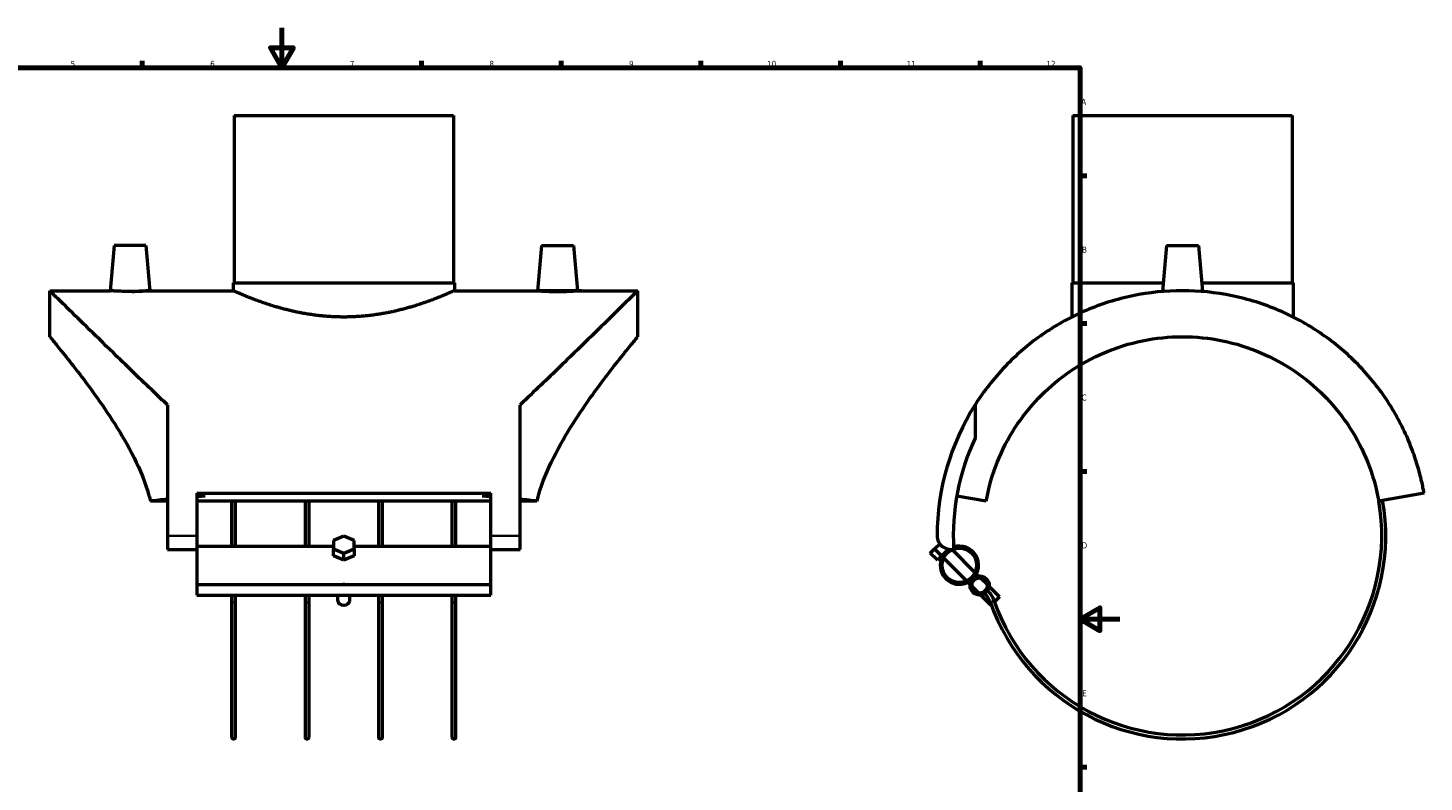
# Model space of a CAD drawing. Header units: millimetres. Extents: x -105 to 1061, y -157 to 1624.
# Tile 3 of 5: x 293 to 994, y 215 to 594. Entities that reach past the tile are written whole.
import ezdxf

# ---------------------------------------------------------------- set-up
doc = ezdxf.new("R2010")
doc.units = ezdxf.units.MM
for name, color, linetype, lineweight in [('Border (ANSI)', 7, 'Continuous', 70), ('Visible (ANSI)', 7, 'Continuous', 50), ('Visible Narrow (ANSI)', 7, 'Continuous', 35)]:
    doc.layers.add(name, color=color, linetype=linetype, lineweight=lineweight)
doc.styles.add('Note Text (ANSI)', font='tahoma.ttf')

# ---------------------------------------------------------------- blocks, each defined once
blk = doc.blocks.new('Borders Default Border')
at = {"layer": 'Border (ANSI)'}
for p, q in [((350.4166793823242, 574.000015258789), (350.4166793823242, 577.4480056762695)), ((490.5833435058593, 574.000015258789), (490.5833435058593, 577.4480056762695)), ((560.6666564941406, 574.000015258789), (560.6666564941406, 577.4480056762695)), ((630.7500076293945, 574.000015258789), (630.7500076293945, 577.4480056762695)), ((700.8333587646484, 574.000015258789), (700.8333587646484, 577.4480056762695)), ((770.9166717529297, 574.000015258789), (770.9166717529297, 577.4480056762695)), ((820.999984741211, 519.7499847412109), (824.448013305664, 519.7499847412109)), ((820.999984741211, 445.4999923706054), (824.448013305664, 445.4999923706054)), ((820.999984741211, 371.25), (824.448013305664, 371.25)), ((820.999984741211, 222.7499961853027), (824.448013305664, 222.7499961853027))]:
    blk.add_line(p, q, dxfattribs=at)
at = {"layer": 'Border (ANSI)', "flags": 128}
for points in [[(420.4999923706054, 594.0000152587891), (420.4999923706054, 574.000015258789), (414.7264862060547, 584.000015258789), (426.2734985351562, 584.000015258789), (420.4999923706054, 574.000015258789)], [(20, 20), (20, 574.000015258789), (820.999984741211, 574.000015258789), (820.999984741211, 20), (20, 20)], [(840.9999847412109, 297.0000076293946), (820.999984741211, 297.0000076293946), (830.9999847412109, 302.773494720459), (830.9999847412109, 291.2265014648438), (820.999984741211, 297.0000076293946)]]:
    blk.add_lwpolyline(points, dxfattribs=at)
at = {"layer": 'Border (ANSI)', "char_height": 3.048000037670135, "attachment_point": 7, "style": 'Note Text (ANSI)'}
for s, insert in [('5', (314.4825383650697, 574.3357795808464)), ('6', (384.485404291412, 574.3357795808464)), ('7', (454.5979985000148, 574.3999999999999)), ('8', (524.6301253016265, 574.3308395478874)), ('9', (594.7012666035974, 574.3407196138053)), ('10', (663.9604136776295, 574.3357795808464)), ('11', (734.0437470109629, 574.3999999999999)), ('12', (804.127080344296, 574.3999999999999)), ('A', (821.6274943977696, 555.3509999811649)), ('B', (821.9937927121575, 481.1009999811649)), ('C', (821.7996391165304, 406.7966596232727)), ('D', (821.8073064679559, 332.600999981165)), ('E', (822.0530731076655, 258.350999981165))]:
    blk.add_mtext(s, dxfattribs=dict(at, insert=insert))

msp = doc.modelspace()

# ---------------------------------------------------------------- linework, layer by layer
at = {"layer": 'Visible (ANSI)'}
for p, q in [((396.5361213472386, 549.9273715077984), (506.5361213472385, 549.9273715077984)), ((396.5361213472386, 549.9273715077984), (396.5361213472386, 465.9273715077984)), ((506.5361213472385, 549.9273715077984), (506.5361213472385, 465.9273715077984)), ((817.4040647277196, 549.9273715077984), (927.4040647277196, 549.9273715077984)), ((817.4040647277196, 549.9273715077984), (817.4040647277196, 465.9273715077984)), ((927.4040647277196, 549.9273715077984), (927.4040647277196, 465.9273715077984)), ((336.2633940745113, 484.7773715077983), (334.2730269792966, 462.0273715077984)), ((352.2633940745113, 484.7773715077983), (336.2633940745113, 484.7773715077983)), ((352.2633940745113, 484.7773715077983), (354.2537611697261, 462.0273715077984)), ((550.8088486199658, 484.7773715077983), (548.818481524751, 462.0273715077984)), ((550.8088486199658, 484.7773715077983), (566.8088486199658, 484.7773715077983)), ((566.8088486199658, 484.7773715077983), (568.7992157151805, 462.0273715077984)), ((864.4040647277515, 484.7773715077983), (862.377916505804, 461.618391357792)), ((864.4040647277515, 484.7773715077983), (880.4040647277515, 484.7773715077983)), ((880.4040647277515, 484.7773715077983), (882.4302129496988, 461.618391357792)), ((396.0361213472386, 465.9273715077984), (507.0361213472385, 465.9273715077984)), ((396.0361213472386, 465.9273715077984), (396.0361213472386, 462.0273715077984)), ((507.0361213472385, 465.9273715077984), (507.0361213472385, 462.0273715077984)), ((816.9040647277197, 465.9273715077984), (862.7549034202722, 465.9273715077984)), ((816.9040647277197, 465.9273715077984), (816.9040647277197, 448.8062138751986)), ((882.0532260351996, 465.9273715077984), (927.9040647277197, 465.9273715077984)), ((927.9040647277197, 465.9273715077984), (927.9040647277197, 448.8062138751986)), ((304.0361213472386, 438.9273715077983), (304.0361213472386, 462.0273715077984)), ((304.0361213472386, 462.0273715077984), (334.2730269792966, 462.0273715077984)), ((354.2537611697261, 462.0273715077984), (396.0361213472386, 462.0273715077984)), ((507.0361213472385, 462.0273715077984), (548.818481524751, 462.0273715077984)), ((568.7992157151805, 462.0273715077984), (599.0361213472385, 462.0273715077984)), ((599.0361213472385, 438.9273715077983), (599.0361213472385, 462.0273715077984)), ((363.0361213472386, 404.7262281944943), (363.0361213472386, 338.9273715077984)), ((540.0361213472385, 338.9273715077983), (540.0361213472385, 404.7262281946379)), ((768.3650313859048, 404.726228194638), (768.3650313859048, 387.9613369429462)), ((377.7861213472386, 360.3034621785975), (377.7861213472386, 338.9273715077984)), ((377.7861213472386, 360.3034621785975), (525.2861213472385, 360.3034621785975)), ((382.0558978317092, 358.8995166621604), (377.7861213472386, 358.8995166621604)), ((525.2861213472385, 358.8995166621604), (521.0163448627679, 358.8995166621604)), ((525.2861213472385, 338.9273715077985), (525.2861213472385, 360.3034621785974)), ((773.9232894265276, 356.2921892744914), (759.1364010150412, 358.8995166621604)), ((993.6338991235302, 360.3034621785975), (970.8848400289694, 356.2921892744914)), ((363.0361213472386, 356.2921892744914), (354.5679384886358, 356.2921892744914)), ((525.2861213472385, 356.2921892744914), (377.7861213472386, 356.2921892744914)), ((395.2236213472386, 356.2921892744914), (395.2236213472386, 333.753441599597)), ((397.2236213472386, 333.753441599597), (397.2236213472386, 356.2921892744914)), ((432.0986213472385, 356.2921892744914), (432.0986213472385, 333.753441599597)), ((434.0986213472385, 333.753441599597), (434.0986213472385, 356.2921892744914)), ((468.9736213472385, 356.2921892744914), (468.9736213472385, 333.753441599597)), ((470.9736213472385, 333.753441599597), (470.9736213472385, 356.2921892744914)), ((505.8486213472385, 356.2921892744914), (505.8486213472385, 333.753441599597)), ((507.8486213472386, 333.753441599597), (507.8486213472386, 356.2921892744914)), ((548.5043042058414, 356.2921892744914), (540.0361213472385, 356.2921892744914)), ((363.0361213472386, 338.9273715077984), (363.0361213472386, 332.1304291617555)), ((377.7861213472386, 338.9273715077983), (377.7861213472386, 332.1919641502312)), ((451.5361213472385, 338.71984129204), (446.3399689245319, 336.5985209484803)), ((446.3399689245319, 336.5985209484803), (446.3399689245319, 332.355880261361)), ((456.7322737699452, 336.5985209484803), (451.5361213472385, 338.71984129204)), ((456.7322737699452, 332.355880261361), (456.7322737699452, 336.5985209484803)), ((525.2861213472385, 332.1919641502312), (525.2861213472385, 338.9273715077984)), ((540.0361213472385, 332.1304291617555), (540.0361213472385, 338.9273715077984)), ((363.0361213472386, 332.1304291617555), (377.7861213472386, 332.1304291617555)), ((377.7861213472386, 333.753441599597), (446.3399689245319, 333.753441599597)), ((377.7861213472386, 332.1919641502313), (377.7861213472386, 314.553441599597)), ((446.3399689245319, 332.355880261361), (451.5361213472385, 330.2345599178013)), ((446.3399689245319, 328.8203463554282), (446.3399689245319, 332.355880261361)), ((451.5361213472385, 330.2345599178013), (456.7322737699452, 332.355880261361)), ((451.5361213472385, 326.6990260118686), (451.5361213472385, 330.2345599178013)), ((456.7322737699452, 333.753441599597), (525.2861213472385, 333.753441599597)), ((456.7322737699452, 332.355880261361), (456.7322737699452, 328.8203463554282)), ((525.2861213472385, 314.553441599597), (525.2861213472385, 332.1919641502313)), ((525.2861213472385, 332.1304291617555), (540.0361213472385, 332.1304291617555)), ((745.8701383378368, 330.2345599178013), (747.9914586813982, 332.355880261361)), ((749.4056722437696, 326.6990260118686), (745.8701383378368, 330.2345599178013)), ((747.9914586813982, 332.355880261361), (750.58773908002, 334.952160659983)), ((747.9914586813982, 332.355880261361), (751.5269925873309, 328.8203463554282)), ((753.6483129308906, 330.9416666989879), (751.5269925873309, 328.8203463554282)), ((754.9374156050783, 332.2307693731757), (753.6483129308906, 330.9416666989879)), ((768.2569811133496, 320.5756392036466), (756.8587356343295, 331.9738846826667)), ((757.8909536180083, 335.1843073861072), (757.4360776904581, 335.6391833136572)), ((757.8909536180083, 335.1843073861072), (757.4646603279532, 334.7580140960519)), ((451.5361213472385, 326.6990260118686), (446.3399689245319, 328.8203463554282)), ((456.7322737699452, 328.8203463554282), (451.5361213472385, 326.6990260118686)), ((751.5269925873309, 328.8203463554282), (749.4056722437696, 326.6990260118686)), ((751.8669621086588, 328.4803768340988), (751.5269925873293, 328.8203463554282)), ((764.0143404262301, 316.3329985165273), (752.6160949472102, 327.7312439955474)), ((765.8480270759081, 314.4993118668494), (764.7634732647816, 315.583865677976)), ((770.0906677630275, 318.7419525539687), (769.0061139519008, 319.8265063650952)), ((774.3894382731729, 314.4431820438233), (771.0909537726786, 317.7416665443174)), ((377.7861213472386, 314.553441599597), (377.7861213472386, 309.1711039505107)), ((377.7861213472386, 314.553441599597), (525.2861213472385, 314.553441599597)), ((377.7861213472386, 309.1711039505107), (525.2861213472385, 309.1711039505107)), ((395.2236213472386, 309.1711039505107), (395.2236213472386, 305.7597153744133)), ((397.2236213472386, 305.7597153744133), (397.2236213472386, 309.1711039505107)), ((432.0986213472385, 309.1711039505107), (432.0986213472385, 305.7597153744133)), ((434.0986213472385, 305.7597153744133), (434.0986213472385, 309.1711039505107)), ((448.5361213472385, 306.1929293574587), (448.5361213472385, 309.1711039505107)), ((454.5361213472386, 306.1929293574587), (454.5361213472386, 309.1711039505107)), ((468.9736213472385, 309.1711039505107), (468.9736213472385, 305.7597153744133)), ((470.9736213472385, 305.7597153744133), (470.9736213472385, 309.1711039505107)), ((505.8486213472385, 309.1711039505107), (505.8486213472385, 305.7597153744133)), ((507.8486213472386, 305.7597153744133), (507.8486213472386, 309.1711039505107)), ((525.2861213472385, 309.1711039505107), (525.2861213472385, 314.553441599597)), ((770.1467975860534, 310.200541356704), (766.8483130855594, 313.4990258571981)), ((776.2757299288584, 304.0716090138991), (771.1470835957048, 309.2002553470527)), ((780.5183706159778, 308.3142497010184), (775.3897242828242, 313.442896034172)), ((780.5183706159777, 308.3142497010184), (778.0385233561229, 305.8344024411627)), ((395.2236213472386, 305.7597153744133), (395.2236213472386, 237.9273715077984)), ((397.2236213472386, 237.9273715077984), (397.2236213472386, 305.7597153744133)), ((432.0986213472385, 305.7597153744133), (432.0986213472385, 237.9273715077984)), ((434.0986213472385, 237.9273715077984), (434.0986213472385, 305.7597153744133)), ((468.9736213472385, 305.7597153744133), (468.9736213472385, 237.9273715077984)), ((470.9736213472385, 237.9273715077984), (470.9736213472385, 305.7597153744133)), ((505.8486213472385, 305.7597153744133), (505.8486213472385, 237.9273715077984)), ((507.8486213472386, 237.9273715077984), (507.8486213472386, 305.7597153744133)), ((776.4729244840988, 304.268803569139), (776.2757299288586, 304.0716090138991))]:
    msp.add_line(p, q, dxfattribs=at)
for centre, radius in [((760.4365380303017, 324.1534415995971), 8.6), ((770.618875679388, 313.9711039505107), 4.799999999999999), ((770.618875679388, 313.9711039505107), 3.799999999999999)]:
    msp.add_circle(centre, radius, dxfattribs=at)
for centre, radius, start, end in [((872.4040647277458, 338.9273715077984), 123.0999999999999, 147.6889409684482, 180), ((872.4040647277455, 338.9273715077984), 115.0149999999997, 154.7653318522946, 183.3066021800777), ((872.4040647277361, 338.9273715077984), 102, 199.171243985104, 9.999999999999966), ((872.4040647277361, 338.9273715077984), 100, 199.1712439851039, 9.999999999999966), ((756.1010070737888, 338.9273715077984), 6.796942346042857, 180, 282.5726222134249), ((760.4365380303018, 324.1534415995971), 9.600000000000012, 123.1390737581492, 315.0000000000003), ((760.4365380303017, 324.1534415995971), 9.600000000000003, 314.9999999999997, 107.6442322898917), ((764.805003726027, 301.5179549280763), 11.91673440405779, 19.17124398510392, 44.99999999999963), ((764.805003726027, 301.5179549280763), 13.91673440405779, 19.17124398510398, 45), ((396.2236213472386, 237.9273715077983), 1, 180, 0), ((433.0986213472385, 237.9273715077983), 1, 180, 0), ((469.9736213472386, 237.9273715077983), 1, 180, 0), ((506.8486213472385, 237.9273715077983), 1, 180, 0)]:
    msp.add_arc(centre, radius, start, end, dxfattribs=at)
for centre, major_axis, ratio, start_param, end_param in [((425.2659557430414, 338.9273715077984), (-121.2298343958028, 0), 0.1763269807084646, 5.076834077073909, 5.114814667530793), ((477.8062869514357, 338.9273715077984), (121.2298343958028, 0), 0.1763269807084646, 1.168370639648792, 1.206351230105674), ((425.2659557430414, 338.9273715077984), (-121.2298343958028, 0), 0.1763269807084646, 5.25143919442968, 5.335018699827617), ((477.8062869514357, 338.9273715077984), (121.2298343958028, 0), 0.1763269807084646, 0.9481666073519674, 1.031746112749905), ((451.5361213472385, 306.1929293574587), (-3.000000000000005, -2.22e-14), 0.7071067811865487, 0, 3.141592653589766)]:
    msp.add_ellipse(centre, major_axis=major_axis, ratio=ratio, start_param=start_param, end_param=end_param, dxfattribs=at)
for points, knots in [([(363.0361213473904, 404.7262281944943), (361.6773481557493, 406.0112996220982), (360.3269552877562, 407.2928736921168), (352.1336908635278, 415.0906180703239), (345.5575644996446, 421.4394766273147), (334.6865469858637, 431.9874893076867), (329.9272138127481, 436.6288899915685), (321.2575488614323, 445.1058048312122), (317.3479492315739, 448.9403774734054), (310.8900085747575, 455.2820992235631), (308.3353979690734, 457.7953665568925), (304.9077484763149, 461.1687023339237), (304.0361213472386, 462.0273715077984), (304.0361213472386, 462.0273715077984)], [8.67810550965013, 8.67810550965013, 8.67810550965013, 8.67810550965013, 9.283048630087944, 9.283048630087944, 12.37739817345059, 12.37739817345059, 14.87640856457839, 14.87640856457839, 17.37541895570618, 17.37541895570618, 19.87442934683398, 19.87442934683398, 22.37343973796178, 22.37343973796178, 22.37343973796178, 22.37343973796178]), ([(344.2633940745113, 461.618391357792), (343.0056199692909, 461.618391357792), (341.6649246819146, 461.6398801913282), (339.2009319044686, 461.7173224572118), (338.0775746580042, 461.7721425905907), (336.3061373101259, 461.8748091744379), (335.5394032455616, 461.9293319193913), (334.5228449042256, 462.0061548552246), (334.2730269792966, 462.0273715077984), (334.2730269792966, 462.0273715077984)], [0, 0, 0, 0, 0.3773322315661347, 0.3773322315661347, 0.7546644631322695, 0.7546644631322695, 1.13168736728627, 1.13168736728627, 1.508710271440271, 1.508710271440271, 1.508710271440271, 1.508710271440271]), ([(354.2537611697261, 462.0273715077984), (354.2537611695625, 462.0273715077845), (354.0039432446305, 462.006154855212), (352.9873849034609, 461.9293319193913), (352.2206508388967, 461.8748091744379), (350.4492134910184, 461.7721425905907), (349.3258562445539, 461.7173224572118), (346.861863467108, 461.6398801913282), (345.5211681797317, 461.618391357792), (344.2633940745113, 461.618391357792)], [4.526130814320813, 4.526130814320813, 4.526130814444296, 4.526130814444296, 4.903153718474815, 4.903153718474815, 5.280176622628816, 5.280176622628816, 5.657508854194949, 5.657508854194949, 6.034841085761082, 6.034841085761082, 6.034841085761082, 6.034841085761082]), ([(507.0361213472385, 462.0273715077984), (507.0361213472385, 462.0273715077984), (506.6924055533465, 461.8711205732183), (505.262768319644, 461.2364159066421), (504.1773051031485, 460.7583524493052), (501.3289257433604, 459.5549683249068), (499.5637412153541, 458.8294594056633), (495.5065224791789, 457.262719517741), (493.2141715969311, 456.4227645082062), (488.3427540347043, 454.784256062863), (485.5886704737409, 453.9255318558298), (479.5797935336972, 452.2916001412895), (476.3248953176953, 451.5179880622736), (469.5073342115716, 450.2158662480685), (465.9382811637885, 449.6879124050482), (458.7246393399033, 448.9825849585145), (455.0798486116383, 448.8062138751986), (447.9923940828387, 448.8062138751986), (444.3476033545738, 448.9825849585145), (437.1339615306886, 449.6879124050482), (433.5649084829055, 450.2158662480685), (426.7473473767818, 451.5179880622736), (423.4924491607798, 452.2916001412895), (417.4835722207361, 453.9255318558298), (414.7294886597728, 454.784256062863), (409.8580710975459, 456.4227645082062), (407.5657202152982, 457.262719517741), (403.508501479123, 458.8294594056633), (401.7433169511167, 459.5549683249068), (398.8949375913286, 460.7583524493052), (397.8094743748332, 461.2364159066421), (396.3798371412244, 461.8711205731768), (396.0361213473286, 462.0273715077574), (396.0361213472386, 462.0273715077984)], [8.497671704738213, 8.497671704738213, 8.497671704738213, 8.497671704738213, 9.558971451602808, 9.558971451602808, 10.6202711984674, 10.6202711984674, 11.681570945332, 11.681570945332, 12.74287069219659, 12.74287069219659, 13.80598887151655, 13.80598887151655, 14.86910705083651, 14.86910705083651, 15.93222523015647, 15.93222523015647, 16.99534340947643, 16.99534340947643, 18.05846158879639, 18.05846158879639, 19.12157976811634, 19.12157976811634, 20.1846979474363, 20.1846979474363, 21.24781612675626, 21.24781612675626, 22.30911587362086, 22.30911587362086, 23.37041562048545, 23.37041562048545, 24.43171536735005, 24.43171536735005, 25.4930151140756, 25.4930151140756, 25.49301511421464, 25.49301511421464]), ([(599.0361213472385, 462.0273715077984), (599.0361213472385, 462.0273715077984), (598.1644942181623, 461.1687023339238), (594.7368447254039, 457.7953665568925), (592.1822341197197, 455.2820992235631), (585.7242934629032, 448.9403774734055), (581.814693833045, 445.1058048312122), (573.1450288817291, 436.6288899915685), (568.3856957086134, 431.9874893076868), (557.5146781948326, 421.4394766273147), (550.9385518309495, 415.0906180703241), (542.745287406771, 407.2928736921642), (541.3948945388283, 406.0112996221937), (540.0361213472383, 404.7262281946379)], [-22.37343973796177, -22.37343973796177, -22.37343973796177, -22.37343973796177, -19.87442934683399, -19.87442934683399, -17.37541895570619, -17.37541895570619, -14.8764085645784, -14.8764085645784, -12.3773981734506, -12.3773981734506, -9.283048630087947, -9.283048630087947, -8.678105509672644, -8.678105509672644, -8.678105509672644, -8.678105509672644]), ([(568.7992157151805, 462.0273715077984), (568.7992157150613, 462.0273715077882), (568.5493977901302, 462.0061548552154), (567.5328394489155, 461.9293319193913), (566.7661053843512, 461.8748091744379), (564.994668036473, 461.7721425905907), (563.8713107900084, 461.7173224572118), (561.4073180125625, 461.6398801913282), (560.0666227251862, 461.618391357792), (557.5510745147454, 461.618391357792), (556.2103792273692, 461.6398801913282), (553.7463864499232, 461.7173224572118), (552.6230292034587, 461.7721425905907), (550.8515918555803, 461.8748091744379), (550.0848577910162, 461.9293319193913), (549.06829944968, 462.0061548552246), (548.818481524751, 462.0273715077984), (548.818481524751, 462.0273715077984)], [1.508710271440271, 1.508710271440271, 1.508710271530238, 1.508710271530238, 1.885733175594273, 1.885733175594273, 2.262756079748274, 2.262756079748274, 2.640088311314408, 2.640088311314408, 3.017420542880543, 3.017420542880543, 3.394752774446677, 3.394752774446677, 3.772085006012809, 3.772085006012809, 4.149107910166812, 4.149107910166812, 4.526130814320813, 4.526130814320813, 4.526130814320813, 4.526130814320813]), ([(872.4040647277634, 462.0273715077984), (864.0740300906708, 462.0273715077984), (855.6655370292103, 461.1687023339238), (839.335635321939, 457.7953665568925), (831.4136413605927, 455.2820992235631), (816.5849371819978, 448.9403774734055), (809.6591949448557, 445.1058048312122), (797.1365971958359, 436.6288899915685), (791.5385975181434, 431.9874893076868), (780.6675800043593, 421.4394766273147), (775.3713960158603, 415.0906180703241), (770.0216468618, 407.2928736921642), (769.177767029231, 406.0112996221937), (768.3650313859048, 404.7262281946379)], [-22.37343973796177, -22.37343973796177, -22.37343973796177, -22.37343973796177, -19.87442934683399, -19.87442934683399, -17.37541895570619, -17.37541895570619, -14.8764085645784, -14.8764085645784, -12.3773981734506, -12.3773981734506, -9.283048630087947, -9.283048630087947, -8.678105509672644, -8.678105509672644, -8.678105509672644, -8.678105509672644]), ([(993.6338991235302, 360.3034621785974), (993.6338991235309, 360.3034621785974), (993.5550726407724, 360.7562017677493), (993.3087135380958, 362.0818609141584), (993.1398048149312, 362.959023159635), (992.7273288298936, 364.9456599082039), (992.4838480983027, 366.0556161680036), (991.923063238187, 368.4283041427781), (991.6056154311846, 369.6924689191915), (990.5301311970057, 373.6751204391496), (989.6573217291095, 376.5491148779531), (987.5585520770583, 382.5526611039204), (986.3324485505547, 385.6857442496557), (982.0413943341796, 395.3446926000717), (978.386549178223, 402.0454502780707), (969.4367334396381, 415.0906180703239), (964.1405494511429, 421.4394766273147), (953.2695319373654, 431.9874893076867), (947.6715322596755, 436.6288899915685), (935.148934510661, 445.1058048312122), (928.2231922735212, 448.9403774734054), (913.39448809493, 455.2820992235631), (905.4724941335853, 457.7953665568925), (889.142592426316, 461.1687023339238), (880.734099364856, 462.0273715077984), (872.4040647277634, 462.0273715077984)], [-44.74687947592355, -44.74687947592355, -44.74687947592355, -44.74687947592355, -43.97329209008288, -43.97329209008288, -43.19970470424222, -43.19970470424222, -42.42611731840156, -42.42611731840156, -41.6525299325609, -41.6525299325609, -40.10535516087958, -40.10535516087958, -38.55818038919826, -38.55818038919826, -35.46383084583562, -35.46383084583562, -32.36948130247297, -32.36948130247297, -29.87047091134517, -29.87047091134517, -27.37146052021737, -27.37146052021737, -24.87245012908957, -24.87245012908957, -22.37343973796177, -22.37343973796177, -22.37343973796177, -22.37343973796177]), ([(304.0361213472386, 438.9273715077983), (304.0361213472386, 438.9273715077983), (304.5939032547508, 438.2534797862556), (306.8164320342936, 435.5411448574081), (308.4800338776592, 433.5039185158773), (312.6758962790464, 428.2710512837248), (315.2111905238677, 425.070840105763), (320.7659167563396, 417.8507772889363), (323.783486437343, 413.830867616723), (329.9238029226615, 405.2798633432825), (333.2934042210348, 400.4011700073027), (340.003702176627, 389.8167571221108), (343.3443136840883, 384.1130309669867), (349.3130337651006, 372.0851034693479), (351.9389904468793, 365.7553733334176), (354.0724601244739, 358.2326461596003), (354.3290556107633, 357.2647618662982), (354.5679384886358, 356.2921892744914)], [16.27506319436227, 16.27506319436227, 16.27506319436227, 16.27506319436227, 18.27010306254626, 18.27010306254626, 20.26514293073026, 20.26514293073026, 22.26018279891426, 22.26018279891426, 24.25522266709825, 24.25522266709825, 26.32894859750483, 26.32894859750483, 28.4026745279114, 28.4026745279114, 30.47640045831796, 30.47640045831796, 30.78078894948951, 30.78078894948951, 30.78078894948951, 30.78078894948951]), ([(548.5043042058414, 356.2921892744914), (548.7431870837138, 357.2647618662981), (548.9997825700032, 358.2326461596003), (551.133252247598, 365.7553733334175), (553.7592089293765, 372.0851034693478), (559.7279290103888, 384.1130309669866), (563.0685405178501, 389.8167571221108), (569.7788384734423, 400.4011700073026), (573.1484397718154, 405.2798633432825), (579.2887562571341, 413.830867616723), (582.3063259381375, 417.8507772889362), (587.8610521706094, 425.070840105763), (590.3963464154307, 428.2710512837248), (594.592208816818, 433.5039185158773), (596.2558106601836, 435.5411448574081), (598.4783394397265, 438.2534797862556), (599.0361213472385, 438.9273715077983), (599.0361213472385, 438.9273715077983)], [34.31946382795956, 34.31946382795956, 34.31946382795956, 34.31946382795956, 34.6238523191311, 34.6238523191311, 36.69757824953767, 36.69757824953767, 38.77130417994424, 38.77130417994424, 40.84503011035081, 40.84503011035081, 42.8400699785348, 42.8400699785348, 44.83510984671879, 44.83510984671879, 46.8301497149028, 46.8301497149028, 48.82518958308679, 48.82518958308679, 48.82518958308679, 48.82518958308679]), ([(773.9232894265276, 356.2921892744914), (774.0947802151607, 357.2647618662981), (774.2802999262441, 358.2326461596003), (775.8373343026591, 365.7553733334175), (777.8351046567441, 372.0851034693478), (782.9558706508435, 384.1130309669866), (786.0837583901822, 389.8167571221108), (793.2719160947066, 400.4011700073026), (797.3352003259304, 405.2798633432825), (805.8862045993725, 413.830867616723), (810.6628923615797, 417.8507772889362), (821.2163790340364, 425.070840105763), (826.9941183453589, 428.2710512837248), (839.2433411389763, 433.5039185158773), (845.7293155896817, 435.5411448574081), (858.9843904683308, 438.2534797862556), (865.7539318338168, 438.9273715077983), (872.4040647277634, 438.9273715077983)], [34.31946382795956, 34.31946382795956, 34.31946382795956, 34.31946382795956, 34.6238523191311, 34.6238523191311, 36.69757824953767, 36.69757824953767, 38.77130417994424, 38.77130417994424, 40.84503011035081, 40.84503011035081, 42.8400699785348, 42.8400699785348, 44.83510984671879, 44.83510984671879, 46.8301497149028, 46.8301497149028, 48.82518958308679, 48.82518958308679, 48.82518958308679, 48.82518958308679]), ([(872.4040647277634, 438.9273715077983), (879.05419762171, 438.9273715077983), (885.8237389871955, 438.2534797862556), (899.0788138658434, 435.5411448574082), (905.5647883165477, 433.5039185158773), (917.8140111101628, 428.2710512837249), (923.5917504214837, 425.0708401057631), (934.1452370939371, 417.8507772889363), (938.9219248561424, 413.830867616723), (947.472929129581, 405.2798633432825), (951.5362133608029, 400.4011700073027), (958.7243710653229, 389.8167571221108), (961.8522588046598, 384.1130309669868), (966.9730247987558, 372.0851034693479), (968.970795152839, 365.7553733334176), (970.5278295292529, 358.2326461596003), (970.7133492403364, 357.2647618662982), (970.8848400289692, 356.2921892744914)], [48.82518958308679, 48.82518958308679, 48.82518958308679, 48.82518958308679, 50.82022945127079, 50.82022945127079, 52.81526931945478, 52.81526931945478, 54.81030918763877, 54.81030918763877, 56.80534905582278, 56.80534905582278, 58.87907498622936, 58.87907498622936, 60.95280091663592, 60.95280091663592, 63.02652684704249, 63.02652684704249, 63.33091533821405, 63.33091533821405, 63.33091533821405, 63.33091533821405]), ([(452.0404158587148, 314.5546704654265), (451.8725003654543, 314.518376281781), (451.7030422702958, 314.4993118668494), (451.5361213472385, 314.4993118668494), (451.3692004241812, 314.4993118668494), (451.1997423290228, 314.518376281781), (451.0318268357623, 314.5546704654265)], [1.821487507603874, 1.821487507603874, 1.821487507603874, 1.821487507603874, 1.871563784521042, 1.871563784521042, 1.871563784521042, 1.921640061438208, 1.921640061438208, 1.921640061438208, 1.921640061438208])]:
    msp.add_open_spline(points, degree=3, knots=knots, dxfattribs=at)
at = {"layer": 'Visible Narrow (ANSI)'}
for p, q in [((377.0486213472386, 338.9273715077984), (363.7736213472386, 338.9273715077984)), ((539.2986213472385, 338.9273715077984), (526.0236213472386, 338.9273715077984)), ((777.938305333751, 306.0840649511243), (776.0724804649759, 305.4353657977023))]:
    msp.add_line(p, q, dxfattribs=at)
for centre, major_axis, start_param, end_param in [((396.2236213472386, 305.7597153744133), (0.9999999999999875, 8.9e-15), 3.298672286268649, 6.126105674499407), ((433.0986213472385, 305.7597153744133), (0.9999999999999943, 8.9e-15), 3.298672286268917, 6.126105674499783), ((469.9736213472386, 305.7597153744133), (-0.9999999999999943, 8.9e-15), 0.1570796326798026, 2.984513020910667), ((506.8486213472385, 305.7597153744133), (-0.9999999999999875, 8.9e-15), 0.1570796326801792, 2.984513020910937)]:
    msp.add_ellipse(centre, major_axis=major_axis, ratio=0.3283926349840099, start_param=start_param, end_param=end_param, dxfattribs=at)

# ---------------------------------------------------------------- block references
msp.add_blockref('Borders Default Border', (0, 0))

doc.saveas('drawing.dxf')
